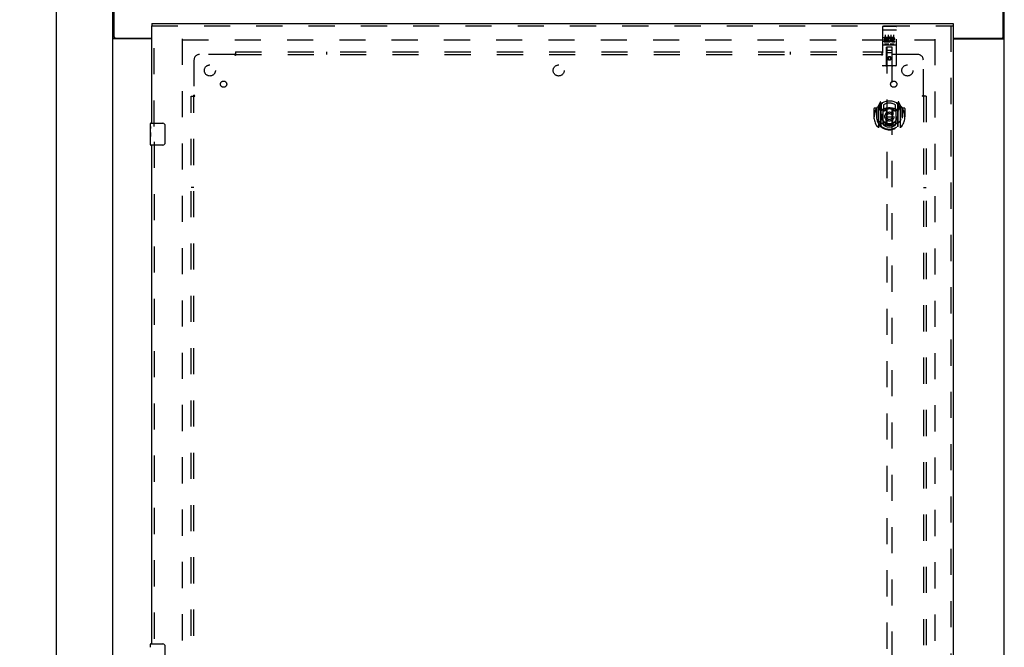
# Model space of a CAD drawing. Header units: inches. Extents: x 0 to 215, y 0 to 139.
# Tile 49 of 114: x 62 to 106, y 64 to 92. Entities that reach past the tile are written whole.
import ezdxf

# ---------------------------------------------------------------- set-up
doc = ezdxf.new("R2010")
doc.units = ezdxf.units.IN
doc.header["$LTSCALE"] = 11.804375
doc.header["$MEASUREMENT"] = 0
doc.linetypes.add('HIDDEN', pattern=[0.2, 0.1, -0.1])
doc.layers.get('0').update_dxf_attribs({"linetype": 'CONTINUOUS'})
for name, color, linetype in [('DEFAULT_2', 8, 'HIDDEN'), ('DIMENSIONS', 7, 'CONTINUOUS'), ('DOOR_ASSEMBLY', 7, 'CONTINUOUS'), ('SUBPANEL', 7, 'CONTINUOUS')]:
    doc.layers.add(name, color=color, linetype=linetype)
doc.styles.get("Standard").update_dxf_attribs({"font": 'arial.ttf'})
doc.dimstyles.new('DIMSTYLE_1', dxfattribs={"dimtxt": 0.946875, "dimasz": 1.2625, "dimexe": 0.09, "dimexo": 0.07, "dimgap": 0.0375, "dimtad": 0, "dimtih": 1, "dimtoh": 1, "dimzin": 4, "dimdsep": 46, "dimtxsty": 'Standard', "dimblk": '_FILLED', "dimblk1": '_FILLED', "dimblk2": '_FILLED', "dimcen": 0.09, "dimadec": 3, "dimazin": 1, "dimtfac": 1, "dimtdec": 3, "dimtofl": 0, "dimtmove": 0, "dimatfit": 3, "dimldrblk": '_FILLED', "dimfxl": 0, "dimtolj": 1, "dimtzin": 4, "dimarcsym": 0})

# ---------------------------------------------------------------- blocks, each defined once
blk = doc.blocks.new('_FILLED')
at = {"color": 0, "linetype": 'ByBlock'}
blk.add_solid([(0, 0), (-1, 0.2), (-1, -0.2)], dxfattribs=at)
blk = doc.blocks.new('*D19')
at = {"layer": 'DIMENSIONS', "color": 2, "linetype": 'Continuous'}
for p, q in [((65.304, 95.001), (62.38, 95.001)), ((63.516, 95.001), (63.516, 52.948)), ((63.516, 9.001), (63.516, 51.054)), ((65.304, 9.001), (62.38, 9.001))]:
    blk.add_line(p, q, dxfattribs=at)
at = {"layer": 'DIMENSIONS', "color": 2, "linetype": 'Continuous', "xscale": 1.2625, "yscale": 1.2625, "zscale": 1.2625}
for p, rotation in [((63.516, 95.001), 90), ((63.516, 9.001), 270)]:
    blk.add_blockref('_FILLED', p, dxfattribs=dict(at, rotation=rotation))
at = {"layer": 'DIMENSIONS', "color": 2, "linetype": 'Continuous', "insert": (63.516, 52.474), "char_height": 0.9469, "width": 3.30878, "attachment_point": 2, "line_spacing_factor": 0.9}
blk.add_mtext('86.00', dxfattribs=at)

msp = doc.modelspace()

# ---------------------------------------------------------------- linework, layer by layer
at = {"color": 3, "linetype": 'Continuous'}
for p, q in [((66.075, 9.105), (66.075, 94.897)), ((66.127, 91.644), (66.127, 95.001)), ((106.273, 91.644), (106.273, 95.001)), ((106.325, 9.105), (106.325, 94.897)), ((67.825, 91.553), (66.116, 91.553)), ((66.187, 91.584), (67.825, 91.584)), ((104.013, 91.584), (106.213, 91.584)), ((104.013, 91.553), (106.285, 91.553))]:
    msp.add_line(p, q, dxfattribs=at)
at = {"color": 7, "linetype": 'Continuous'}
for p, q in [((66.179, 91.583), (66.075, 91.583)), ((66.179, 91.583), (66.179, 91.585)), ((106.221, 91.585), (106.221, 91.583)), ((106.221, 91.583), (106.325, 91.583))]:
    msp.add_line(p, q, dxfattribs=at)
at = {"color": 3, "linetype": 'Continuous'}
for points in [[(66.095, 91.565), (66.092, 91.567), (66.09, 91.568), (66.087, 91.569), (66.085, 91.571), (66.082, 91.573), (66.08, 91.574), (66.079, 91.576), (66.077, 91.578), (66.076, 91.579), (66.076, 91.581), (66.076, 91.582), (66.075, 91.583)], [(66.116, 91.553), (66.114, 91.554), (66.112, 91.556), (66.11, 91.558), (66.107, 91.559), (66.104, 91.561), (66.101, 91.562), (66.095, 91.565)], [(106.285, 91.553), (106.287, 91.554), (106.289, 91.556), (106.291, 91.558), (106.294, 91.559), (106.297, 91.561), (106.3, 91.562), (106.303, 91.564), (106.306, 91.565), (106.308, 91.567), (106.311, 91.568), (106.314, 91.569), (106.316, 91.571), (106.318, 91.573), (106.321, 91.574), (106.322, 91.576), (106.323, 91.578), (106.324, 91.579), (106.325, 91.581), (106.325, 91.582), (106.325, 91.583)]]:
    msp.add_lwpolyline(points, dxfattribs=at)
at = {"color": 7, "linetype": 'Continuous'}
for points in [[(66.198, 91.553), (66.198, 91.554), (66.198, 91.556), (66.198, 91.557), (66.198, 91.559), (66.197, 91.561), (66.196, 91.563), (66.195, 91.564), (66.194, 91.566), (66.192, 91.567), (66.191, 91.569), (66.189, 91.57), (66.188, 91.572), (66.186, 91.573), (66.184, 91.575), (66.183, 91.576), (66.182, 91.577), (66.181, 91.579), (66.18, 91.58), (66.18, 91.582), (66.179, 91.583)], [(106.203, 91.553), (106.203, 91.554), (106.203, 91.556), (106.203, 91.557), (106.203, 91.559), (106.204, 91.561), (106.204, 91.563), (106.206, 91.564), (106.207, 91.566), (106.208, 91.567), (106.21, 91.569), (106.212, 91.57), (106.213, 91.572), (106.215, 91.573), (106.216, 91.575), (106.218, 91.576), (106.219, 91.577), (106.22, 91.579), (106.221, 91.58), (106.221, 91.582), (106.221, 91.583)]]:
    msp.add_lwpolyline(points, dxfattribs=at)
at = {"color": 3, "linetype": 'Continuous'}
for centre, start, end in [((66.187, 91.644), 180, 270), ((106.213, 91.644), 270, 360)]:
    msp.add_arc(centre, 0.06, start, end, dxfattribs=at)
at = {"layer": 'DEFAULT_2', "color": 8, "linetype": 'HIDDEN'}
for p, q in [((69.2, 91.553), (69.2, 12.449)), ((69.214, 91.501), (103.186, 91.501)), ((103.2, 12.449), (103.2, 91.553))]:
    msp.add_line(p, q, dxfattribs=at)
at = {"layer": 'DOOR_ASSEMBLY', "color": 7, "linetype": 'Continuous'}
for p, q in [((67.825, 92.251), (67.825, 92.147)), ((104.013, 92.251), (104.013, 92.147)), ((67.765, 87.59), (67.765, 87.736)), ((67.78, 87.751), (68.32, 87.751)), ((68.42, 87.651), (68.42, 86.851)), ((67.765, 87.332), (67.765, 87.589)), ((67.771, 87.534), (67.765, 87.534)), ((67.765, 87.366), (67.772, 87.366)), ((67.765, 86.766), (67.765, 87.33)), ((67.767, 87.303), (67.765, 87.303)), ((67.765, 87.171), (67.771, 87.171)), ((67.767, 87.305), (67.769, 87.283)), ((67.772, 87.366), (67.772, 87.502)), ((67.765, 87.135), (67.772, 87.135)), ((67.765, 87.073), (67.772, 87.073)), ((67.765, 86.905), (67.772, 86.905)), ((67.772, 86.905), (67.772, 87.135)), ((68.32, 86.751), (67.78, 86.751)), ((67.765, 64.09), (67.765, 64.236)), ((67.78, 64.251), (68.32, 64.251)), ((68.42, 64.151), (68.42, 63.351))]:
    msp.add_line(p, q, dxfattribs=at)
at = {"layer": 'DOOR_ASSEMBLY', "color": 3, "linetype": 'Continuous'}
for p, q in [((67.825, 92.251), (104.013, 92.251)), ((67.825, 87.751), (67.825, 92.147)), ((104.013, 92.147), (104.013, 11.855)), ((67.825, 64.251), (67.825, 86.751))]:
    msp.add_line(p, q, dxfattribs=at)
at = {"layer": 'DOOR_ASSEMBLY', "color": 8, "linetype": 'HIDDEN'}
for p, q in [((67.825, 92.147), (104.013, 92.147)), ((67.929, 87.596), (67.929, 92.147)), ((100.825, 92.088), (100.825, 90.363)), ((100.855, 92.118), (101.42, 92.118)), ((101.45, 90.363), (101.45, 92.088)), ((103.909, 92.147), (103.909, 11.855)), ((100.842, 91.96), (100.841, 91.959)), ((100.843, 91.96), (100.842, 91.96)), ((100.844, 91.96), (100.843, 91.96)), ((100.844, 91.96), (100.844, 91.96)), ((100.845, 91.96), (100.844, 91.96)), ((100.846, 91.96), (100.845, 91.96)), ((100.847, 91.96), (100.846, 91.96)), ((100.848, 91.96), (100.847, 91.96)), ((100.848, 91.96), (100.848, 91.96)), ((100.849, 91.96), (100.848, 91.96)), ((100.85, 91.96), (100.849, 91.96)), ((100.851, 91.96), (100.85, 91.96)), ((100.852, 91.96), (100.851, 91.96)), ((100.852, 91.96), (100.852, 91.96)), ((100.853, 91.96), (100.852, 91.96)), ((100.854, 91.96), (100.853, 91.96)), ((100.855, 91.96), (100.854, 91.96)), ((100.855, 91.96), (101.42, 91.96)), ((100.906, 91.583), (100.906, 91.626)), ((100.906, 91.626), (101.062, 91.626)), ((100.95, 91.727), (100.95, 91.421)), ((101.062, 91.448), (101.062, 91.626)), ((101.087, 91.577), (101.07, 91.617)), ((101.075, 91.727), (101.075, 91.421)), ((101.2, 91.727), (101.2, 91.421)), ((101.218, 91.583), (101.218, 91.626)), ((101.218, 91.626), (101.311, 91.626)), ((101.325, 91.727), (101.325, 91.421)), ((101.42, 91.96), (101.421, 91.96)), ((101.421, 91.96), (101.422, 91.96)), ((101.422, 91.96), (101.423, 91.96)), ((101.423, 91.96), (101.424, 91.96)), ((101.424, 91.96), (101.425, 91.96)), ((101.425, 91.96), (101.425, 91.96)), ((101.425, 91.96), (101.426, 91.96)), ((101.426, 91.96), (101.427, 91.96)), ((101.427, 91.96), (101.428, 91.96)), ((101.428, 91.96), (101.429, 91.96)), ((101.429, 91.96), (101.43, 91.96)), ((101.43, 91.96), (101.43, 91.96)), ((101.43, 91.96), (101.431, 91.96)), ((101.431, 91.96), (101.432, 91.96)), ((101.432, 91.96), (101.433, 91.96)), ((101.433, 91.96), (101.433, 91.96)), ((100.855, 91.29), (101.42, 91.29)), ((100.906, 91.583), (101.02, 91.583)), ((100.906, 91.412), (100.906, 91.455)), ((100.906, 91.455), (101.02, 91.455)), ((100.906, 91.412), (101.062, 91.412)), ((100.927, 91.498), (100.927, 91.541)), ((100.927, 91.541), (101.02, 91.541)), ((100.927, 91.498), (101.02, 91.498)), ((101.099, 91.306), (100.927, 91.306)), ((101.008, 90.363), (101.011, 91.173)), ((101.013, 91.173), (101.011, 91.173)), ((101.013, 91.173), (101.013, 54.172)), ((101.263, 91.173), (101.013, 91.173)), ((101.02, 91.541), (101.02, 91.583)), ((101.02, 91.455), (101.02, 91.498)), ((101.062, 91.448), (101.075, 91.467)), ((101.062, 91.412), (101.062, 91.425)), ((101.066, 91.423), (101.062, 91.425)), ((101.349, 91.306), (101.177, 91.306)), ((101.218, 91.583), (101.311, 91.583)), ((101.263, 54.172), (101.263, 91.173)), ((101.264, 91.173), (101.263, 91.173)), ((101.268, 90.363), (101.264, 91.173)), ((101.278, 91.498), (101.325, 91.498)), ((101.282, 91.539), (101.311, 91.539)), ((101.282, 91.455), (101.375, 91.455)), ((101.282, 91.412), (101.375, 91.412)), ((101.375, 91.412), (101.375, 91.455)), ((101.265, 90.923), (101.01, 90.923)), ((101.053, 91.048), (101.223, 91.048)), ((101.138, 90.745), (101.075, 90.709)), ((101.075, 90.709), (101.075, 90.637)), ((101.075, 90.709), (101.085, 90.703)), ((101.138, 90.734), (101.085, 90.703)), ((101.138, 90.745), (101.138, 90.734)), ((101.2, 90.709), (101.138, 90.745)), ((101.19, 90.703), (101.138, 90.734)), ((101.2, 90.709), (101.19, 90.703)), ((101.2, 90.637), (101.2, 90.709)), ((101.42, 90.333), (100.855, 90.333)), ((101.075, 90.637), (101.085, 90.643)), ((101.075, 90.637), (101.138, 90.601)), ((101.085, 90.703), (101.085, 90.643)), ((101.085, 90.643), (101.138, 90.612)), ((101.138, 90.612), (101.19, 90.643)), ((101.138, 90.601), (101.2, 90.637)), ((101.138, 90.601), (101.138, 90.612)), ((101.19, 90.643), (101.19, 90.703)), ((101.2, 90.637), (101.19, 90.643)), ((100.638, 88.513), (100.638, 87.546)), ((100.713, 88.699), (100.642, 88.524)), ((100.695, 88.508), (100.695, 88.358)), ((100.763, 88.508), (100.695, 88.508)), ((100.704, 88.501), (100.733, 88.455)), ((100.735, 88.619), (100.734, 88.619)), ((100.734, 88.619), (100.734, 88.619)), ((100.734, 88.619), (100.734, 88.619)), ((100.755, 88.616), (100.741, 88.696)), ((100.755, 87.599), (100.755, 88.616)), ((100.763, 88.568), (100.833, 88.677)), ((100.763, 87.624), (100.763, 88.627)), ((100.765, 88.603), (100.765, 88.395)), ((100.863, 88.581), (100.863, 88.328)), ((101.413, 88.328), (101.413, 88.581)), ((101.443, 88.677), (101.513, 88.568)), ((101.51, 88.395), (101.51, 88.603)), ((101.513, 87.624), (101.513, 88.627)), ((101.58, 88.508), (101.513, 88.508)), ((101.535, 88.696), (101.52, 88.616)), ((101.52, 88.616), (101.52, 87.599)), ((101.542, 88.619), (101.537, 88.622)), ((101.543, 88.455), (101.572, 88.501)), ((101.634, 88.524), (101.563, 88.699)), ((101.58, 88.358), (101.58, 88.508)), ((101.638, 87.546), (101.638, 88.513)), ((100.438, 88.403), (100.438, 88.029)), ((100.555, 88.418), (100.453, 88.418)), ((100.555, 88.418), (100.555, 88.029)), ((100.563, 88.403), (100.555, 88.418)), ((100.563, 88.44), (100.563, 87.983)), ((100.695, 88.358), (100.755, 88.358)), ((100.855, 88.357), (100.783, 88.357)), ((100.785, 88.375), (100.851, 88.375)), ((100.855, 87.716), (100.855, 88.347)), ((100.975, 88.374), (101.005, 88.029)), ((101.301, 88.374), (101.27, 88.029)), ((101.493, 88.357), (101.42, 88.357)), ((101.42, 88.347), (101.42, 87.716)), ((101.425, 88.375), (101.49, 88.375)), ((101.52, 88.358), (101.58, 88.358)), ((101.72, 88.418), (101.712, 88.403)), ((101.713, 88.44), (101.713, 87.983)), ((101.72, 88.029), (101.72, 88.418)), ((101.823, 88.418), (101.72, 88.418)), ((101.838, 88.403), (101.838, 88.029)), ((100.438, 88.029), (100.453, 88.029)), ((100.555, 88.029), (100.57, 88.029)), ((100.563, 87.983), (100.563, 87.98)), ((100.863, 87.767), (100.863, 87.664)), ((100.975, 87.69), (101.005, 88.029)), ((101.005, 88.029), (101.27, 88.029)), ((101.301, 87.69), (101.27, 88.029)), ((101.413, 87.664), (101.413, 87.767)), ((101.72, 88.029), (101.705, 88.029)), ((101.713, 87.983), (101.713, 87.98)), ((101.823, 88.029), (101.838, 88.029)), ((67.929, 86.906), (67.929, 64.096))]:
    msp.add_line(p, q, dxfattribs=at)
for points in [[(100.841, 91.959), (100.841, 91.959), (100.841, 91.959), (100.84, 91.959), (100.84, 91.959), (100.839, 91.959), (100.839, 91.959), (100.839, 91.959), (100.838, 91.959), (100.838, 91.959), (100.838, 91.959), (100.837, 91.959), (100.837, 91.959), (100.837, 91.959), (100.836, 91.959), (100.836, 91.959), (100.836, 91.959), (100.835, 91.958), (100.835, 91.958), (100.835, 91.958), (100.835, 91.958), (100.834, 91.958), (100.834, 91.958), (100.834, 91.958), (100.833, 91.958), (100.833, 91.958), (100.833, 91.958), (100.832, 91.958), (100.832, 91.958), (100.832, 91.958), (100.832, 91.957), (100.831, 91.957), (100.831, 91.957), (100.831, 91.957), (100.831, 91.957), (100.83, 91.957), (100.83, 91.957), (100.83, 91.957), (100.83, 91.957), (100.83, 91.957), (100.829, 91.957), (100.829, 91.956), (100.829, 91.956), (100.829, 91.956), (100.829, 91.956), (100.828, 91.956), (100.828, 91.956), (100.828, 91.956), (100.828, 91.956), (100.828, 91.956), (100.828, 91.956), (100.827, 91.956), (100.827, 91.955), (100.827, 91.955), (100.827, 91.955), (100.827, 91.955), (100.827, 91.955), (100.827, 91.955), (100.826, 91.955), (100.826, 91.955), (100.826, 91.955), (100.826, 91.955), (100.826, 91.954), (100.826, 91.954), (100.826, 91.954), (100.826, 91.954), (100.826, 91.954), (100.826, 91.954), (100.826, 91.954), (100.826, 91.954), (100.826, 91.954), (100.826, 91.954), (100.825, 91.953), (100.825, 91.953), (100.825, 91.953), (100.825, 91.953), (100.825, 91.953), (100.825, 91.953)], [(101.433, 91.96), (101.434, 91.96), (101.435, 91.959), (101.435, 91.959), (101.435, 91.959), (101.436, 91.959), (101.436, 91.959), (101.436, 91.959), (101.437, 91.959), (101.437, 91.959), (101.437, 91.959), (101.438, 91.959), (101.438, 91.959), (101.438, 91.959), (101.439, 91.959), (101.439, 91.959), (101.439, 91.959), (101.44, 91.959), (101.44, 91.959), (101.44, 91.958), (101.441, 91.958), (101.441, 91.958), (101.441, 91.958), (101.442, 91.958), (101.442, 91.958), (101.442, 91.958), (101.442, 91.958), (101.443, 91.958), (101.443, 91.958), (101.443, 91.958), (101.444, 91.958), (101.444, 91.958), (101.444, 91.957), (101.444, 91.957), (101.445, 91.957), (101.445, 91.957), (101.445, 91.957), (101.445, 91.957), (101.446, 91.957), (101.446, 91.957), (101.446, 91.957), (101.446, 91.957), (101.446, 91.957), (101.447, 91.956), (101.447, 91.956), (101.447, 91.956), (101.447, 91.956), (101.447, 91.956), (101.448, 91.956), (101.448, 91.956), (101.448, 91.956), (101.448, 91.956), (101.448, 91.956), (101.448, 91.956), (101.449, 91.955), (101.449, 91.955), (101.449, 91.955), (101.449, 91.955), (101.449, 91.955), (101.449, 91.955), (101.449, 91.955), (101.449, 91.955), (101.45, 91.955), (101.45, 91.955), (101.45, 91.954), (101.45, 91.954), (101.45, 91.954), (101.45, 91.954), (101.45, 91.954), (101.45, 91.954), (101.45, 91.954), (101.45, 91.954), (101.45, 91.954), (101.45, 91.954), (101.45, 91.953), (101.45, 91.953), (101.45, 91.953), (101.45, 91.953), (101.45, 91.953), (101.45, 91.953)], [(100.927, 91.306), (100.927, 91.306), (100.927, 91.306), (100.926, 91.306), (100.926, 91.306), (100.926, 91.306), (100.926, 91.306), (100.926, 91.306), (100.925, 91.306), (100.925, 91.306), (100.925, 91.306), (100.925, 91.306), (100.925, 91.306), (100.924, 91.306), (100.924, 91.306), (100.924, 91.306), (100.924, 91.307), (100.924, 91.307), (100.924, 91.307), (100.924, 91.307), (100.923, 91.307), (100.923, 91.307), (100.923, 91.307), (100.923, 91.307), (100.923, 91.307), (100.923, 91.307), (100.923, 91.307), (100.922, 91.307), (100.922, 91.307), (100.922, 91.307), (100.922, 91.307), (100.922, 91.307), (100.922, 91.307), (100.922, 91.307), (100.922, 91.307), (100.921, 91.307), (100.921, 91.307), (100.921, 91.307), (100.921, 91.307), (100.921, 91.307), (100.921, 91.307), (100.921, 91.307), (100.921, 91.307), (100.921, 91.307), (100.921, 91.307), (100.92, 91.308), (100.92, 91.308)], [(101.105, 91.308), (101.105, 91.308), (101.105, 91.307), (101.105, 91.307), (101.105, 91.307), (101.105, 91.307), (101.105, 91.307), (101.105, 91.307), (101.105, 91.307), (101.105, 91.307), (101.104, 91.307), (101.104, 91.307), (101.104, 91.307), (101.104, 91.307), (101.104, 91.307), (101.104, 91.307), (101.104, 91.307), (101.104, 91.307), (101.104, 91.307), (101.103, 91.307), (101.103, 91.307), (101.103, 91.307), (101.103, 91.307), (101.103, 91.307), (101.103, 91.307), (101.103, 91.307), (101.102, 91.307), (101.102, 91.307), (101.102, 91.307), (101.102, 91.307), (101.102, 91.307), (101.102, 91.306), (101.101, 91.306), (101.101, 91.306), (101.101, 91.306), (101.101, 91.306), (101.101, 91.306), (101.101, 91.306), (101.1, 91.306), (101.1, 91.306), (101.1, 91.306), (101.1, 91.306), (101.1, 91.306), (101.099, 91.306), (101.099, 91.306), (101.099, 91.306)], [(101.177, 91.306), (101.177, 91.306), (101.177, 91.306), (101.176, 91.306), (101.176, 91.306), (101.176, 91.306), (101.176, 91.306), (101.176, 91.306), (101.175, 91.306), (101.175, 91.306), (101.175, 91.306), (101.175, 91.306), (101.175, 91.306), (101.174, 91.306), (101.174, 91.306), (101.174, 91.306), (101.174, 91.307), (101.174, 91.307), (101.174, 91.307), (101.174, 91.307), (101.173, 91.307), (101.173, 91.307), (101.173, 91.307), (101.173, 91.307), (101.173, 91.307), (101.173, 91.307), (101.173, 91.307), (101.172, 91.307), (101.172, 91.307), (101.172, 91.307), (101.172, 91.307), (101.172, 91.307), (101.172, 91.307), (101.172, 91.307), (101.172, 91.307), (101.171, 91.307), (101.171, 91.307), (101.171, 91.307), (101.171, 91.307), (101.171, 91.307), (101.171, 91.307), (101.171, 91.307), (101.171, 91.307), (101.171, 91.307), (101.171, 91.307), (101.171, 91.308), (101.17, 91.308)], [(101.355, 91.308), (101.355, 91.308), (101.355, 91.307), (101.355, 91.307), (101.355, 91.307), (101.355, 91.307), (101.355, 91.307), (101.355, 91.307), (101.355, 91.307), (101.355, 91.307), (101.354, 91.307), (101.354, 91.307), (101.354, 91.307), (101.354, 91.307), (101.354, 91.307), (101.354, 91.307), (101.354, 91.307), (101.354, 91.307), (101.354, 91.307), (101.353, 91.307), (101.353, 91.307), (101.353, 91.307), (101.353, 91.307), (101.353, 91.307), (101.353, 91.307), (101.353, 91.307), (101.352, 91.307), (101.352, 91.307), (101.352, 91.307), (101.352, 91.307), (101.352, 91.307), (101.352, 91.306), (101.352, 91.306), (101.351, 91.306), (101.351, 91.306), (101.351, 91.306), (101.351, 91.306), (101.351, 91.306), (101.35, 91.306), (101.35, 91.306), (101.35, 91.306), (101.35, 91.306), (101.35, 91.306), (101.349, 91.306), (101.349, 91.306), (101.349, 91.306)], [(100.593, 88.468), (100.593, 88.469), (100.594, 88.47), (100.595, 88.471), (100.595, 88.471), (100.596, 88.472), (100.597, 88.473), (100.598, 88.474), (100.598, 88.475), (100.599, 88.475), (100.6, 88.476), (100.601, 88.477), (100.601, 88.478), (100.602, 88.478), (100.603, 88.479), (100.604, 88.48), (100.605, 88.48), (100.605, 88.481), (100.606, 88.482), (100.607, 88.482), (100.608, 88.483), (100.609, 88.483), (100.61, 88.484), (100.61, 88.485), (100.611, 88.485), (100.612, 88.486), (100.613, 88.486), (100.614, 88.487), (100.615, 88.487), (100.616, 88.488), (100.617, 88.488), (100.618, 88.489), (100.618, 88.489), (100.619, 88.49), (100.62, 88.49)], [(101.655, 88.49), (101.656, 88.49), (101.657, 88.489), (101.658, 88.489), (101.659, 88.488), (101.66, 88.488), (101.661, 88.487), (101.662, 88.487), (101.663, 88.486), (101.664, 88.486), (101.665, 88.485), (101.665, 88.485), (101.666, 88.484), (101.667, 88.483), (101.668, 88.483), (101.669, 88.482), (101.67, 88.482), (101.67, 88.481), (101.671, 88.48), (101.672, 88.48), (101.673, 88.479), (101.674, 88.478), (101.674, 88.478), (101.675, 88.477), (101.676, 88.476), (101.677, 88.475), (101.678, 88.475), (101.678, 88.474), (101.679, 88.473), (101.68, 88.472), (101.681, 88.471), (101.681, 88.471), (101.682, 88.47), (101.683, 88.469), (101.683, 88.468)], [(100.605, 87.916), (100.609, 87.911), (100.612, 87.906), (100.615, 87.901), (100.617, 87.896), (100.62, 87.892), (100.623, 87.888), (100.626, 87.883), (100.628, 87.88), (100.631, 87.876), (100.633, 87.872), (100.636, 87.869), (100.638, 87.865), (100.64, 87.862), (100.643, 87.859), (100.645, 87.856), (100.647, 87.853), (100.649, 87.851), (100.652, 87.848), (100.654, 87.845), (100.656, 87.843), (100.658, 87.841), (100.66, 87.838), (100.662, 87.836), (100.663, 87.834), (100.665, 87.832), (100.667, 87.83), (100.669, 87.828), (100.671, 87.826), (100.672, 87.825), (100.674, 87.823), (100.676, 87.821), (100.677, 87.82), (100.679, 87.818), (100.681, 87.817), (100.682, 87.816), (100.684, 87.814)], [(101.326, 87.673), (101.32, 87.671), (101.315, 87.67), (101.31, 87.668), (101.304, 87.667), (101.299, 87.666), (101.293, 87.664), (101.288, 87.663), (101.282, 87.662), (101.277, 87.661), (101.271, 87.66), (101.266, 87.659), (101.26, 87.658), (101.255, 87.657), (101.249, 87.656), (101.244, 87.655), (101.238, 87.654), (101.233, 87.653), (101.227, 87.653), (101.222, 87.652), (101.216, 87.651), (101.211, 87.651), (101.205, 87.65), (101.199, 87.65), (101.194, 87.649), (101.188, 87.649), (101.183, 87.648), (101.177, 87.648), (101.171, 87.648), (101.166, 87.647), (101.16, 87.647), (101.155, 87.647), (101.149, 87.647), (101.144, 87.647), (101.138, 87.647), (101.132, 87.647), (101.127, 87.647), (101.121, 87.647), (101.116, 87.647), (101.11, 87.647), (101.104, 87.648), (101.099, 87.648), (101.093, 87.648), (101.088, 87.649), (101.082, 87.649), (101.076, 87.65), (101.071, 87.65), (101.065, 87.651), (101.06, 87.651), (101.054, 87.652), (101.049, 87.653), (101.043, 87.653), (101.038, 87.654), (101.032, 87.655), (101.026, 87.656), (101.021, 87.657), (101.015, 87.658), (101.01, 87.659), (101.004, 87.66), (100.999, 87.661), (100.993, 87.662), (100.988, 87.663), (100.983, 87.664), (100.977, 87.666), (100.972, 87.667), (100.966, 87.668), (100.961, 87.67), (100.955, 87.671), (100.95, 87.673)], [(101.592, 87.814), (101.594, 87.816), (101.595, 87.817), (101.597, 87.818), (101.598, 87.82), (101.6, 87.821), (101.602, 87.823), (101.603, 87.825), (101.605, 87.826), (101.607, 87.828), (101.609, 87.83), (101.611, 87.832), (101.612, 87.834), (101.614, 87.836), (101.616, 87.838), (101.618, 87.841), (101.62, 87.843), (101.622, 87.845), (101.624, 87.848), (101.626, 87.851), (101.629, 87.853), (101.631, 87.856), (101.633, 87.859), (101.635, 87.862), (101.638, 87.865), (101.64, 87.869), (101.643, 87.872), (101.645, 87.876), (101.648, 87.88), (101.65, 87.883), (101.653, 87.888), (101.656, 87.892), (101.658, 87.896), (101.661, 87.901), (101.664, 87.906), (101.667, 87.911), (101.67, 87.916)], [(100.62, 87.569), (100.619, 87.569), (100.618, 87.57), (100.618, 87.57), (100.617, 87.57), (100.616, 87.571), (100.615, 87.571), (100.614, 87.572), (100.613, 87.572), (100.612, 87.573), (100.611, 87.574), (100.61, 87.574), (100.61, 87.575), (100.609, 87.575), (100.608, 87.576), (100.607, 87.576), (100.606, 87.577), (100.605, 87.578), (100.605, 87.578), (100.604, 87.579), (100.603, 87.58), (100.602, 87.58), (100.601, 87.581), (100.601, 87.582), (100.6, 87.583), (100.599, 87.583), (100.598, 87.584), (100.598, 87.585), (100.597, 87.586), (100.596, 87.586), (100.595, 87.587), (100.595, 87.588), (100.594, 87.589), (100.593, 87.59), (100.593, 87.591)], [(101.683, 87.591), (101.683, 87.59), (101.682, 87.589), (101.681, 87.588), (101.681, 87.587), (101.68, 87.586), (101.679, 87.586), (101.678, 87.585), (101.678, 87.584), (101.677, 87.583), (101.676, 87.583), (101.675, 87.582), (101.674, 87.581), (101.674, 87.58), (101.673, 87.58), (101.672, 87.579), (101.671, 87.578), (101.67, 87.578), (101.67, 87.577), (101.669, 87.576), (101.668, 87.576), (101.667, 87.575), (101.666, 87.575), (101.665, 87.574), (101.665, 87.574), (101.664, 87.573), (101.663, 87.572), (101.662, 87.572), (101.661, 87.571), (101.66, 87.571), (101.659, 87.57), (101.658, 87.57), (101.657, 87.57), (101.656, 87.569), (101.655, 87.569)]]:
    msp.add_lwpolyline(points, dxfattribs=at)
at = {"layer": 'DOOR_ASSEMBLY', "color": 7, "linetype": 'Continuous'}
for points in [[(68.414, 87.687), (68.416, 87.681), (68.417, 87.675), (68.419, 87.669), (68.42, 87.663), (68.42, 87.657), (68.42, 87.651)], [(67.765, 87.59), (67.766, 87.586), (67.766, 87.582), (67.767, 87.576), (67.768, 87.563)], [(67.765, 87.332), (67.766, 87.324), (67.766, 87.315), (67.767, 87.305)], [(67.768, 87.563), (67.769, 87.556), (67.77, 87.547), (67.771, 87.539)], [(67.769, 87.283), (67.77, 87.271), (67.771, 87.259), (67.771, 87.247), (67.772, 87.234), (67.772, 87.222), (67.772, 87.209), (67.772, 87.196), (67.772, 87.183), (67.771, 87.171), (67.771, 87.158), (67.77, 87.146)], [(67.771, 87.539), (67.771, 87.53), (67.772, 87.521), (67.772, 87.512), (67.772, 87.502)], [(68.42, 86.851), (68.42, 86.845), (68.42, 86.838), (68.419, 86.832), (68.417, 86.826), (68.416, 86.82), (68.414, 86.815)], [(68.414, 64.187), (68.416, 64.181), (68.417, 64.175), (68.419, 64.169), (68.42, 64.163), (68.42, 64.157), (68.42, 64.151)]]:
    msp.add_lwpolyline(points, dxfattribs=at)
at = {"layer": 'DOOR_ASSEMBLY', "color": 8, "linetype": 'HIDDEN'}
for centre, radius in [((101.138, 90.673), 0.085), ((101.138, 90.673), 0.0845), ((101.138, 88.047), 0.35), ((101.138, 88.047), 0.335), ((101.138, 88.047), 0.205), ((101.138, 88.047), 0.133)]:
    msp.add_circle(centre, radius, dxfattribs=at)
for centre, radius, start, end in [((100.855, 92.088), 0.03, 90, 180), ((101.42, 92.088), 0.03, 0, 90), ((101.112, 91.519), 0.107, 244.2636, 113.4027), ((101.311, 91.561), 0.0644, 282.2995, 90.0775), ((100.855, 91.26), 0.03, 90, 180), ((101.053, 91.133), 0.04, 90, 180), ((101.112, 91.519), 0.0639, 234.8895, 113.4026), ((101.282, 91.476), 0.0635, 90, 270), ((101.223, 91.133), 0.04, 0, 90), ((101.282, 91.477), 0.0219, 100.307, 270), ((101.311, 91.561), 0.0219, 269.9011, 90), ((101.42, 91.26), 0.03, 0, 90), ((101.053, 91.088), 0.04, 180, 270), ((101.223, 91.088), 0.04, 270, 360), ((100.855, 90.363), 0.03, 180, 270), ((100.978, 90.363), 0.03, 270, 360), ((101.298, 90.363), 0.03, 180, 270), ((101.42, 90.363), 0.03, 270, 360), ((101.138, 88.029), 0.7, 125.5126, 54.4874), ((101.138, 88.047), 0.7, 35.2961, 144.7039), ((100.653, 88.513), 0.015, 135.0748, 180), ((100.708, 88.503), 0.005, 90, 212.6792), ((100.726, 88.694), 0.015, 10, 158.1959), ((100.743, 88.583), 0.02, 0, 125.5126), ((100.745, 88.603), 0.02, 0, 125.2543), ((100.783, 88.627), 0.02, 121.4688, 179.9992), ((101.138, 88.047), 0.6, 62.7204, 117.2796), ((101.493, 88.627), 0.02, 0, 58.5295), ((101.53, 88.603), 0.02, 54.7457, 180), ((101.533, 88.583), 0.02, 54.4874, 180), ((101.549, 88.694), 0.015, 21.8041, 170), ((101.568, 88.503), 0.005, 327.3208, 90), ((101.623, 88.513), 0.015, 0, 44.9252), ((100.453, 88.403), 0.015, 90, 180), ((101.138, 88.029), 0.685, 146.9885, 180), ((100.583, 88.44), 0.02, 144.7039, 180), ((101.138, 87.717), 0.7, 53.2319, 126.7681), ((100.575, 88.353), 0.188, 0, 32.6792), ((100.783, 88.377), 0.02, 180, 270), ((100.785, 88.395), 0.02, 180, 270), ((100.851, 88.395), 0.02, 270, 293.464), ((100.87, 88.347), 0.015, 112.9863, 180), ((101.138, 87.735), 0.7, 66.536, 113.464), ((100.893, 88.328), 0.03, 180, 311.1261), ((101.138, 88.047), 0.343, 48.8739, 131.1261), ((100.955, 88.372), 0.02, 5.0796, 105.6131), ((101.321, 88.372), 0.02, 74.3869, 174.9204), ((101.383, 88.328), 0.03, 228.8739, 360), ((101.405, 88.347), 0.015, 0, 67.0137), ((101.425, 88.395), 0.02, 246.536, 270), ((101.49, 88.395), 0.02, 270, 360), ((101.493, 88.377), 0.02, 270, 360), ((101.701, 88.353), 0.188, 147.3208, 180), ((101.693, 88.44), 0.02, 0, 35.2961), ((101.138, 88.029), 0.685, 0, 33.0115), ((101.823, 88.403), 0.015, 0, 90), ((101.138, 88.032), 0.583, 180.2464, 359.7536), ((100.583, 87.983), 0.02, 180, 187.6622), ((101.138, 88.057), 0.58, 187.6622, 352.3378), ((101.138, 88.347), 0.7, 229.529, 310.471), ((100.77, 87.599), 0.015, 180, 229.6413), ((100.783, 87.624), 0.02, 180, 230.6594), ((100.87, 87.716), 0.015, 180, 247.0137), ((100.893, 87.767), 0.03, 48.8739, 180), ((101.138, 88.057), 0.48, 235.0461, 304.9539), ((101.138, 88.047), 0.343, 228.8739, 311.1261), ((100.955, 87.692), 0.02, 254.4248, 354.9204), ((101.32, 87.692), 0.02, 185.0796, 285.5752), ((101.383, 87.767), 0.03, 0, 131.1261), ((101.405, 87.716), 0.015, 292.9863, 360), ((101.493, 87.624), 0.02, 309.3378, 359.9984), ((101.505, 87.599), 0.015, 310.3587, 360), ((101.693, 87.983), 0.02, 352.3378, 360), ((100.653, 87.546), 0.015, 180, 224.9252), ((101.623, 87.546), 0.015, 315.0748, 360)]:
    msp.add_arc(centre, radius, start, end, dxfattribs=at)
at = {"layer": 'DOOR_ASSEMBLY', "color": 7, "linetype": 'Continuous'}
for centre, radius, start, end in [((67.78, 87.736), 0.015, 90, 180), ((68.32, 87.651), 0.1, 21.1999, 90), ((67.78, 86.766), 0.015, 180, 270), ((68.32, 86.851), 0.1, 270, 338.8001), ((67.78, 64.236), 0.015, 90, 180), ((68.32, 64.151), 0.1, 21.1999, 90)]:
    msp.add_arc(centre, radius, start, end, dxfattribs=at)
msp.add_ellipse((68.028, 87.167), major_axis=(0.263, 0), ratio=0.432808, start_param=3.141593, end_param=3.321581, dxfattribs=at)
at = {"layer": 'SUBPANEL', "color": 8, "linetype": 'HIDDEN'}
for p, q in [((71.571, 90.845), (69.982, 90.845)), ((71.59, 90.863), (71.583, 90.857)), ((71.607, 90.97), (71.607, 90.883)), ((71.607, 90.97), (100.794, 90.97)), ((71.607, 90.883), (71.607, 90.804)), ((71.607, 90.845), (100.794, 90.845)), ((75.732, 90.845), (75.732, 90.97)), ((96.669, 90.845), (96.669, 90.97)), ((100.794, 90.97), (100.794, 90.883)), ((100.794, 90.883), (100.794, 90.804)), ((102.419, 90.845), (100.83, 90.845)), ((69.732, 90.595), (69.732, 89.005)), ((102.669, 89.005), (102.669, 90.595)), ((69.607, 15.032), (69.607, 88.97)), ((69.607, 88.97), (69.693, 88.97)), ((69.693, 88.97), (69.773, 88.97)), ((69.732, 15.032), (69.732, 88.97)), ((102.628, 88.97), (102.708, 88.97)), ((102.669, 88.97), (102.669, 15.032)), ((102.688, 88.987), (102.681, 88.993)), ((102.794, 88.97), (102.708, 88.97)), ((102.794, 88.97), (102.794, 15.032)), ((69.732, 84.845), (69.607, 84.845)), ((102.669, 84.845), (102.794, 84.845))]:
    msp.add_line(p, q, dxfattribs=at)
for points in [[(71.583, 90.857), (71.581, 90.855), (71.579, 90.853), (71.578, 90.851), (71.576, 90.849), (71.574, 90.848), (71.573, 90.846), (71.571, 90.845)], [(71.584, 90.825), (71.582, 90.83), (71.58, 90.832), (71.579, 90.835), (71.577, 90.837), (71.576, 90.839), (71.574, 90.841), (71.573, 90.843), (71.571, 90.845)], [(71.607, 90.804), (71.605, 90.804), (71.603, 90.805), (71.602, 90.806), (71.6, 90.807), (71.598, 90.808), (71.597, 90.809), (71.595, 90.811), (71.594, 90.812), (71.592, 90.814), (71.591, 90.815), (71.59, 90.817), (71.588, 90.819), (71.587, 90.821), (71.586, 90.823), (71.584, 90.825)], [(71.607, 90.883), (71.605, 90.881), (71.603, 90.879), (71.602, 90.877), (71.6, 90.875), (71.599, 90.873), (71.597, 90.871), (71.596, 90.87), (71.594, 90.868), (71.593, 90.866), (71.591, 90.865), (71.59, 90.863)], [(100.794, 90.883), (100.796, 90.881), (100.797, 90.879), (100.799, 90.877), (100.801, 90.875), (100.802, 90.873), (100.804, 90.871), (100.805, 90.87), (100.807, 90.868), (100.808, 90.866), (100.81, 90.865), (100.811, 90.863)], [(100.794, 90.804), (100.796, 90.804), (100.798, 90.805), (100.799, 90.806), (100.801, 90.807), (100.802, 90.808), (100.804, 90.809), (100.806, 90.811), (100.807, 90.812), (100.809, 90.814), (100.81, 90.815), (100.811, 90.817), (100.813, 90.819), (100.814, 90.821), (100.815, 90.823), (100.817, 90.825), (100.819, 90.83)], [(100.811, 90.863), (100.818, 90.857), (100.82, 90.855), (100.821, 90.853), (100.823, 90.851), (100.825, 90.849), (100.827, 90.848), (100.828, 90.846), (100.83, 90.845)], [(100.819, 90.83), (100.821, 90.832), (100.822, 90.835), (100.824, 90.837), (100.825, 90.839), (100.827, 90.841), (100.828, 90.843), (100.83, 90.845)], [(69.693, 88.97), (69.695, 88.971), (69.697, 88.973), (69.699, 88.974), (69.701, 88.976), (69.703, 88.977), (69.705, 88.979), (69.707, 88.981), (69.708, 88.982), (69.71, 88.984), (69.711, 88.985), (69.713, 88.987)], [(69.713, 88.987), (69.719, 88.993), (69.721, 88.995), (69.723, 88.997), (69.725, 88.999), (69.727, 89), (69.729, 89.002), (69.73, 89.004), (69.732, 89.005)], [(69.746, 88.995), (69.744, 88.996), (69.742, 88.998), (69.739, 88.999), (69.737, 89.001), (69.735, 89.002), (69.733, 89.004), (69.732, 89.005)], [(69.773, 88.97), (69.772, 88.971), (69.771, 88.973), (69.77, 88.975), (69.769, 88.976), (69.768, 88.978), (69.767, 88.979), (69.766, 88.981), (69.764, 88.983), (69.763, 88.984), (69.761, 88.985), (69.759, 88.987), (69.757, 88.988), (69.755, 88.989), (69.753, 88.991), (69.751, 88.992), (69.746, 88.995)], [(102.628, 88.97), (102.629, 88.971), (102.63, 88.973), (102.631, 88.975), (102.632, 88.976), (102.633, 88.978), (102.634, 88.979), (102.635, 88.981), (102.637, 88.983), (102.638, 88.984), (102.64, 88.985), (102.642, 88.987), (102.644, 88.988), (102.646, 88.989), (102.648, 88.991), (102.65, 88.992)], [(102.65, 88.992), (102.654, 88.995), (102.657, 88.996), (102.659, 88.998), (102.661, 88.999), (102.664, 89.001), (102.666, 89.002), (102.667, 89.004), (102.669, 89.005)], [(102.681, 88.993), (102.68, 88.995), (102.678, 88.997), (102.676, 88.999), (102.674, 89), (102.672, 89.002), (102.671, 89.004), (102.669, 89.005)], [(102.708, 88.97), (102.706, 88.971), (102.703, 88.973), (102.701, 88.974), (102.699, 88.976), (102.698, 88.977), (102.696, 88.979), (102.694, 88.981), (102.692, 88.982), (102.691, 88.984), (102.689, 88.985), (102.688, 88.987)]]:
    msp.add_lwpolyline(points, dxfattribs=at)
for centre, radius in [((70.45, 90.126), 0.25), ((86.2, 90.126), 0.25), ((101.95, 90.126), 0.25), ((71.069, 89.507), 0.141), ((101.332, 89.507), 0.141)]:
    msp.add_circle(centre, radius, dxfattribs=at)
for centre, start, end in [((69.982, 90.595), 90, 180), ((102.419, 90.595), 0, 90)]:
    msp.add_arc(centre, 0.25, start, end, dxfattribs=at)

# ---------------------------------------------------------------- dimensions: what is measured, and where the dimension line sits
at = {"layer": 'DIMENSIONS', "color": 2, "linetype": 'Continuous'}
dim = msp.add_linear_dim(base=(63.516, 9.001), p1=(65.374, 95.001), p2=(65.374, 9.001), angle=270, dimstyle='DIMSTYLE_1', dxfattribs=at)
dim.commit()
dim.dimension.update_dxf_attribs({"geometry": '*D19', "text_midpoint": (63.51, 51.996), "dimtype": 160})

doc.saveas('drawing.dxf')
